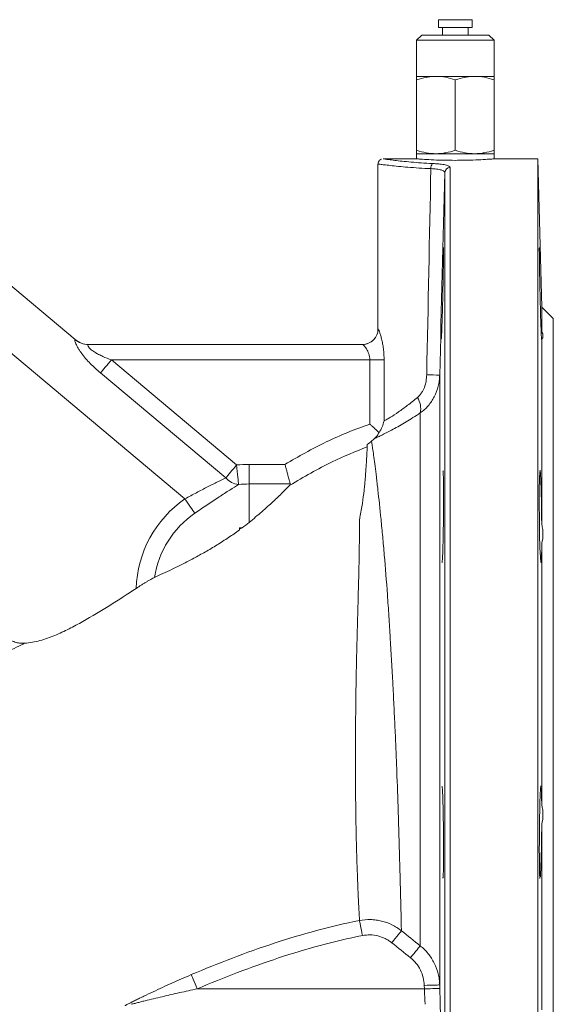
# Model space of a CAD drawing. Header units: millimetres. Extents: x -45 to 292, y -167 to 549.
# Tile 15 of 16: x 188 to 292, y 169 to 360. Entities that reach past the tile are written whole.
import ezdxf

# ---------------------------------------------------------------- set-up
doc = ezdxf.new("R2010")
doc.units = ezdxf.units.MM

msp = doc.modelspace()

# ---------------------------------------------------------------- linework, layer by layer
at = {"color": 7, "linetype": 'Continuous', "lineweight": 15}
for p, q in [((269.43, 359.78), (269.43, 358.28)), ((274.96, 359.78), (269.43, 359.78)), ((275.93, 359.78), (274.96, 359.78)), ((275.93, 358.28), (275.93, 359.78)), ((274.96, 358.28), (269.43, 358.28)), ((270.18, 358.28), (270.18, 356.78)), ((275.93, 358.28), (274.96, 358.28)), ((275.18, 356.78), (275.18, 358.28)), ((266.18, 356.78), (265.18, 355.78)), ((265.18, 355.78), (265.18, 348.78)), ((280.18, 355.78), (265.18, 355.78)), ((266.18, 356.78), (279.18, 356.78)), ((280.18, 355.78), (279.18, 356.78)), ((280.18, 348.78), (280.18, 355.78)), ((268.93, 348.78), (265.18, 348.78)), ((265.18, 348.11), (265.18, 334.45)), ((276.43, 348.78), (268.93, 348.78)), ((272.68, 348.11), (272.68, 334.45)), ((280.18, 348.78), (276.43, 348.78)), ((280.18, 348.11), (280.18, 334.45)), ((265.28, 332.78), (258.73, 332.78)), ((265.18, 333.78), (265.18, 332.77)), ((268.93, 333.78), (265.18, 333.78)), ((276.43, 333.78), (268.93, 333.78)), ((280.18, 333.78), (276.43, 333.78)), ((288.68, 332.78), (280.17, 332.78)), ((280.18, 332.77), (280.18, 333.78)), ((289.43, 304.02), (288.68, 332.78)), ((288.68, 232.78), (288.68, 332.78)), ((257.68, 331.77), (257.68, 299.78)), ((198.97, 297.71), (160.08, 330.35)), ((220.24, 266.81), (165.85, 312.45)), ((291.68, 301.78), (289.43, 304.02)), ((289.43, 299.33), (289.43, 304.02)), ((291.68, 232.78), (291.68, 301.78)), ((201.49, 296.78), (254.71, 296.78)), ((289.43, 261.86), (289.43, 297.82)), ((205.98, 293.78), (230.27, 273.4)), ((256.1, 293.78), (205.98, 293.78)), ((258.86, 293.78), (256.1, 293.78)), ((256.1, 281.32), (256.1, 293.78)), ((258.86, 293.78), (258.86, 281.93)), ((228.16, 270.88), (203.87, 291.26)), ((269.65, 290.81), (269.65, 172.53)), ((265.87, 180.13), (265.87, 283.49)), ((232.68, 273.51), (232.68, 269.71)), ((232.68, 273.51), (239.63, 273.51)), ((232.68, 269.71), (232.68, 262.26)), ((240.68, 269.71), (232.68, 269.71)), ((230.83, 260.97), (231.35, 261.21)), ((230.83, 260.82), (230.83, 261.19)), ((289.43, 207.35), (289.43, 258.2)), ((288.68, 132.78), (288.68, 232.78)), ((291.68, 163.78), (291.68, 232.78)), ((289.43, 167.73), (289.43, 203.69)), ((266.67, 171.78), (266.65, 172.45)), ((269.65, 172.53), (269.67, 171.85)), ((222.62, 171.78), (266.67, 171.78))]:
    msp.add_line(p, q, dxfattribs=at)
at = {"color": 8, "linetype": 'Continuous', "lineweight": 15}
for p, q in [((271.66, 331.11), (271.66, 132.78)), ((270.66, 133.75), (270.66, 330.15)), ((257.68, 299.78), (257.7, 299.78))]:
    msp.add_line(p, q, dxfattribs=at)
at = {"color": 8, "linetype": 'Continuous', "lineweight": 15, "flags": 128}
msp.add_lwpolyline([(198.93, 297.72), (198.97, 297.71), (198.97, 297.71)], dxfattribs=at)
at = {"color": 7, "linetype": 'Continuous', "lineweight": 15, "flags": 128}
for points in [[(205.98, 293.78), (205.67, 293.41), (205.37, 293.04), (205.07, 292.69), (204.79, 292.36), (204.53, 292.04), (204.28, 291.75), (204.06, 291.49), (203.87, 291.26)], [(230.27, 273.4), (229.96, 273.03), (229.66, 272.67), (229.36, 272.31), (229.08, 271.98), (228.81, 271.66), (228.57, 271.37), (228.35, 271.11), (228.16, 270.88)], [(230.27, 273.4), (230.33, 272.77), (230.39, 272.16), (230.45, 271.59), (230.5, 271.05), (230.55, 270.58), (230.58, 270.17), (230.62, 269.85), (230.64, 269.61)], [(289.11, 272.32), (289.05, 272.04), (289, 270.73), (288.97, 268.6), (288.97, 265.88), (288.99, 262.87), (289.03, 259.93), (289.09, 257.38), (289.17, 255.5), (289.25, 254.51), (289.32, 254.52), (289.38, 255.54), (289.43, 257.44), (289.43, 258.2), (289.43, 258.2)], [(220.24, 266.81), (220.53, 266.4), (220.81, 265.99), (221.08, 265.6), (221.33, 265.23), (221.57, 264.88), (221.79, 264.56), (221.99, 264.28), (222.16, 264.04)], [(254.67, 182.11), (254.57, 182.64), (254.47, 183.15), (254.38, 183.62), (254.29, 184.05), (254.22, 184.41), (254.16, 184.7), (254.12, 184.91), (254.1, 185.03)], [(260.35, 180.71), (260.69, 181.14), (261.02, 181.55), (261.33, 181.94), (261.61, 182.28), (261.84, 182.57), (262.02, 182.8), (262.15, 182.96), (262.22, 183.04)], [(264, 177.8), (264.34, 178.22), (264.68, 178.64), (264.98, 179.02), (265.26, 179.37), (265.49, 179.66), (265.67, 179.89), (265.8, 180.05), (265.87, 180.13)], [(222.62, 171.78), (222.41, 172.28), (222.2, 172.77), (222.01, 173.23), (221.84, 173.63), (221.69, 173.98), (221.58, 174.25), (221.5, 174.43), (221.46, 174.53)], [(266.65, 172.45), (267.24, 172.47), (267.8, 172.48), (268.32, 172.5), (268.77, 172.51), (269.14, 172.52), (269.42, 172.53), (269.59, 172.53), (269.65, 172.53)], [(266.67, 171.78), (267.25, 171.79), (267.82, 171.8), (268.33, 171.82), (268.79, 171.83), (269.16, 171.84), (269.44, 171.85), (269.61, 171.85), (269.67, 171.85)]]:
    msp.add_lwpolyline(points, dxfattribs=at)
at = {"color": 7, "linetype": 'Continuous', "lineweight": 15}
for centre, radius, start, end in [((269.24, 331.01), 1.3, 138.7974, 185.8081), ((271.65, 330.12), 0.992, 89.5399, 177.9976), ((254.68, 299.78), 3, 270, 0), ((254.71, 299.77), 3, 270.044, 0.0445), ((201.49, 300.74), 3.96, 229.6197, 269.9777), ((201.55, 300.78), 4, 229.3124, 270), ((266.25, 237), 53.91, 86.3825, 89.0617), ((262.01, 284.36), 3.95, 347.3331, 32.6088), ((232.68, 248.78), 24.74, 90, 95.5959), ((231.13, 273.61), 4.03, 222.5857, 263.0858), ((232.68, 248.78), 20.93, 90, 95.5959), ((232.68, 248.78), 21.91, 124.5924, 178.2198), ((232.68, 248.78), 18.54, 124.5924, 171.2911), ((232.67, 222.63), 38.6, 91.9655, 92.7444)]:
    msp.add_arc(centre, radius, start, end, dxfattribs=at)
for points, knots in [([(268.93, 348.78), (268.61, 348.78), (268.29, 348.76), (267.66, 348.7), (267.35, 348.65), (266.41, 348.48), (265.79, 348.31), (265.18, 348.11)], [0, 0, 0, 0, 0.25, 0.25, 0.5, 0.5, 1, 1, 1, 1]), ([(265.18, 348.78), (265.18, 348.78), (265.18, 348.71), (265.18, 348.48), (265.18, 348.31), (265.18, 348.11)], [0, 0, 0, 0, 0.5, 0.5, 1, 1, 1, 1]), ([(272.68, 348.11), (272.07, 348.31), (271.45, 348.48), (270.2, 348.71), (269.57, 348.78), (268.93, 348.78)], [0, 0, 0, 0, 0.5, 0.5, 1, 1, 1, 1]), ([(276.43, 348.78), (276.11, 348.78), (275.79, 348.76), (275.16, 348.7), (274.85, 348.65), (273.91, 348.48), (273.29, 348.31), (272.68, 348.11)], [0, 0, 0, 0, 0.25, 0.25, 0.5, 0.5, 1, 1, 1, 1]), ([(280.18, 348.11), (279.57, 348.31), (278.95, 348.48), (277.7, 348.71), (277.07, 348.78), (276.43, 348.78)], [0, 0, 0, 0, 0.5, 0.5, 1, 1, 1, 1]), ([(280.18, 348.78), (280.18, 348.78), (280.18, 348.71), (280.18, 348.48), (280.18, 348.31), (280.18, 348.11)], [0, 0, 0, 0, 0.5, 0.5, 1, 1, 1, 1]), ([(265.18, 334.45), (265.79, 334.24), (266.41, 334.07), (267.66, 333.84), (268.29, 333.78), (268.93, 333.78)], [0, 0, 0, 0, 0.5, 0.5, 1, 1, 1, 1]), ([(265.18, 333.78), (265.18, 333.78), (265.18, 333.84), (265.18, 334.07), (265.18, 334.24), (265.18, 334.45)], [0, 0, 0, 0, 0.5, 0.5, 1, 1, 1, 1]), ([(268.93, 333.78), (269.25, 333.78), (269.57, 333.79), (270.2, 333.85), (270.52, 333.9), (271.45, 334.07), (272.07, 334.24), (272.68, 334.45)], [0, 0, 0, 0, 0.25, 0.25, 0.5, 0.5, 1, 1, 1, 1]), ([(272.68, 334.45), (273.29, 334.24), (273.91, 334.07), (275.16, 333.84), (275.79, 333.78), (276.43, 333.78)], [0, 0, 0, 0, 0.5, 0.5, 1, 1, 1, 1]), ([(276.43, 333.78), (276.75, 333.78), (277.07, 333.79), (277.7, 333.85), (278.02, 333.9), (278.95, 334.07), (279.57, 334.24), (280.18, 334.45)], [0, 0, 0, 0, 0.25, 0.25, 0.5, 0.5, 1, 1, 1, 1]), ([(280.18, 333.78), (280.18, 333.78), (280.18, 333.84), (280.18, 334.07), (280.18, 334.24), (280.18, 334.45)], [0, 0, 0, 0, 0.5, 0.5, 1, 1, 1, 1]), ([(258.38, 332.72), (258.35, 332.71), (258.2, 332.68), (257.98, 332.51), (257.77, 332.23), (257.67, 331.96), (257.69, 331.8), (257.7, 331.77)], [0, 0, 0, 0, 0.084155, 0.357396, 0.624856, 0.909659, 1, 1, 1, 1]), ([(258.73, 332.77), (258.72, 332.77), (258.67, 332.78), (259.02, 332.73), (259.74, 332.63), (260.86, 332.49), (262.31, 332.32), (264.05, 332.15), (266.04, 331.99), (267.51, 331.91), (268.25, 331.87)], [0, 0, 0, 0, 0.052252, 0.189271, 0.323107, 0.460826, 0.593907, 0.730813, 0.863461, 1, 1, 1, 1]), ([(272.68, 332.49), (271.84, 332.5), (270.16, 332.51), (267.91, 332.6), (266.23, 332.7), (265.27, 332.77), (265.28, 332.77), (265.28, 332.77)], [0, 0, 0, 0, 0.2144269, 0.4288384, 0.6436302, 0.8586705, 1, 1, 1, 1]), ([(280.17, 332.77), (280.18, 332.77), (280.32, 332.78), (279.82, 332.75), (278.64, 332.67), (276.7, 332.57), (274.61, 332.5), (273.22, 332.5), (272.68, 332.49)], [0, 0, 0, 0, 0.004105, 0.218227, 0.432344, 0.646982, 0.861859, 1, 1, 1, 1]), ([(270.66, 330.15), (270.66, 330.25), (270.59, 330.33), (270.41, 330.46), (270.33, 330.49), (270.14, 330.57), (270.04, 330.6), (269.8, 330.66), (269.66, 330.69), (269.37, 330.74), (269.22, 330.77), (268.88, 330.81), (268.7, 330.83), (268.33, 330.86), (268.14, 330.87), (267.94, 330.88)], [0, 0, 0, 0, 0.25, 0.25, 0.375, 0.375, 0.5, 0.5, 0.625, 0.625, 0.75, 0.75, 0.875, 0.875, 1, 1, 1, 1]), ([(268.25, 331.87), (268.51, 331.86), (268.75, 331.85), (269.21, 331.81), (269.44, 331.79), (269.85, 331.75), (270.05, 331.72), (270.41, 331.67), (270.58, 331.64), (270.88, 331.57), (271.01, 331.54), (271.24, 331.46), (271.34, 331.42), (271.58, 331.3), (271.66, 331.21), (271.66, 331.11)], [0, 0, 0, 0, 0.125, 0.125, 0.25, 0.25, 0.375, 0.375, 0.5, 0.5, 0.625, 0.625, 0.75, 0.75, 1, 1, 1, 1]), ([(269.94, 297.8), (269.95, 297.8), (269.97, 297.8), (270.03, 298.96), (270.1, 300.99), (270.19, 303.7), (270.26, 306.73), (270.33, 309.77), (270.37, 312.46), (270.39, 314.46), (270.4, 315.59), (270.38, 315.57), (270.37, 315.57)], [0, 0, 0, 0, 0.072185, 0.179521, 0.2869, 0.394314, 0.501741, 0.609157, 0.716546, 0.823905, 0.931239, 1, 1, 1, 1]), ([(288.99, 315.56), (288.98, 315.58), (288.97, 315.66), (288.97, 314.68), (288.99, 312.8), (289.03, 310.18), (289.09, 307.18), (289.17, 304.12), (289.25, 301.34), (289.32, 299.2), (289.39, 297.87), (289.41, 297.8), (289.42, 297.76)], [0, 0, 0, 0, 0.0535186, 0.1608614, 0.2681917, 0.3755278, 0.4828851, 0.5902732, 0.6976898, 0.8051216, 0.9125451, 1, 1, 1, 1]), ([(257.7, 299.78), (257.73, 299.78), (257.76, 299.73), (257.85, 299.54), (257.9, 299.41), (258.03, 299.06), (258.1, 298.86), (258.24, 298.38), (258.31, 298.12), (258.45, 297.55), (258.51, 297.25), (258.63, 296.6), (258.68, 296.27), (258.77, 295.58), (258.8, 295.23), (258.85, 294.51), (258.86, 294.14), (258.86, 293.78)], [0, 0, 0, 0, 0.125, 0.125, 0.25, 0.25, 0.375, 0.375, 0.5, 0.5, 0.625, 0.625, 0.75, 0.75, 0.875, 0.875, 1, 1, 1, 1]), ([(289.43, 297.82), (289.6, 297.93), (289.68, 298.11), (289.68, 298.5), (289.66, 298.65), (289.58, 298.97), (289.52, 299.14), (289.43, 299.33)], [0, 0, 0, 0, 0.5, 0.5, 0.75, 0.75, 1, 1, 1, 1]), ([(203.87, 291.26), (203.18, 291.84), (202.51, 292.45), (201.58, 293.4), (201.27, 293.73), (200.7, 294.39), (200.44, 294.73), (200.07, 295.23), (199.95, 295.4), (199.73, 295.73), (199.63, 295.89), (199.45, 296.2), (199.36, 296.36), (199.21, 296.65), (199.14, 296.79), (199.03, 297.04), (198.98, 297.16), (198.91, 297.36), (198.88, 297.45), (198.86, 297.59), (198.86, 297.64), (198.87, 297.71), (198.89, 297.72), (198.93, 297.72)], [0, 0, 0, 0, 0.25, 0.25, 0.375, 0.375, 0.5, 0.5, 0.5625, 0.5625, 0.625, 0.625, 0.6875, 0.6875, 0.75, 0.75, 0.8125, 0.8125, 0.875, 0.875, 0.9375, 0.9375, 1, 1, 1, 1]), ([(201.49, 296.78), (201.41, 296.78), (201.38, 296.73), (201.4, 296.55), (201.47, 296.42), (201.65, 296.18), (201.72, 296.1), (201.88, 295.93), (201.97, 295.85), (202.17, 295.68), (202.28, 295.59), (202.51, 295.43), (202.63, 295.35), (202.99, 295.12), (203.24, 294.97), (203.77, 294.7), (204.04, 294.57), (204.86, 294.2), (205.42, 293.98), (205.98, 293.78)], [0, 0, 0, 0, 0.125, 0.125, 0.25, 0.25, 0.3125, 0.3125, 0.375, 0.375, 0.4375, 0.4375, 0.5, 0.5, 0.625, 0.625, 0.75, 0.75, 1, 1, 1, 1]), ([(256.1, 293.78), (256.1, 293.98), (256.08, 294.19), (256.01, 294.59), (255.96, 294.78), (255.84, 295.14), (255.77, 295.31), (255.62, 295.63), (255.54, 295.77), (255.38, 296.04), (255.29, 296.16), (255.14, 296.37), (255.06, 296.46), (254.93, 296.61), (254.86, 296.67), (254.77, 296.75), (254.73, 296.78), (254.71, 296.78)], [0, 0, 0, 0, 0.125, 0.125, 0.25, 0.25, 0.375, 0.375, 0.5, 0.5, 0.625, 0.625, 0.75, 0.75, 0.875, 0.875, 1, 1, 1, 1]), ([(265.34, 286.48), (265.64, 286.73), (265.9, 287.03), (266.23, 287.53), (266.34, 287.71), (266.52, 288.08), (266.6, 288.26), (266.82, 288.84), (266.93, 289.25), (267.08, 290.07), (267.12, 290.49), (267.13, 290.91)], [0, 0, 0, 0, 0.25, 0.25, 0.375, 0.375, 0.5, 0.5, 0.75, 0.75, 1, 1, 1, 1]), ([(269.65, 290.81), (269.64, 290.44), (269.61, 290.08), (269.51, 289.36), (269.45, 289), (269.18, 287.96), (268.93, 287.28), (268.44, 286.33), (268.26, 286.02), (267.86, 285.44), (267.65, 285.15), (266.95, 284.36), (266.44, 283.89), (265.87, 283.49)], [0, 0, 0, 0, 0.125, 0.125, 0.25, 0.25, 0.5, 0.5, 0.625, 0.625, 0.75, 0.75, 1, 1, 1, 1]), ([(258.86, 281.93), (259.04, 282.03), (259.23, 282.14), (259.64, 282.38), (259.87, 282.51), (260.57, 282.95), (261.09, 283.29), (262.22, 284.07), (262.82, 284.5), (264.05, 285.44), (264.69, 285.94), (265.34, 286.48)], [0, 0, 0, 0, 0.125, 0.125, 0.25, 0.25, 0.5, 0.5, 0.75, 0.75, 1, 1, 1, 1]), ([(265.87, 283.49), (264.92, 282.86), (264, 282.28), (262.68, 281.49), (262.25, 281.24), (261.41, 280.76), (261.01, 280.53), (259.84, 279.9), (259.15, 279.54), (258.24, 279.1), (257.95, 278.96), (257.44, 278.73), (257.22, 278.62), (257.02, 278.53)], [0, 0, 0, 0, 0.25, 0.25, 0.375, 0.375, 0.5, 0.5, 0.75, 0.75, 0.875, 0.875, 1, 1, 1, 1]), ([(239.63, 273.51), (242.26, 275.06), (244.92, 276.53), (250.4, 279.18), (253.21, 280.36), (256.1, 281.32)], [0, 0, 0, 0, 0.5, 0.5, 1, 1, 1, 1]), ([(257.88, 279.7), (257.62, 279.95), (257.33, 280.22), (256.87, 280.63), (256.72, 280.77), (256.49, 280.97), (256.41, 281.04), (256.26, 281.18), (256.18, 281.25), (256.1, 281.32)], [0, 0, 0, 0, 0.5, 0.5, 0.75, 0.75, 0.875, 0.875, 1, 1, 1, 1]), ([(257.88, 279.7), (258.12, 280.05), (258.31, 280.42), (258.64, 281.17), (258.76, 281.55), (258.86, 281.93)], [0, 0, 0, 0, 0.5, 0.5, 1, 1, 1, 1]), ([(257.02, 278.53), (257.21, 278.7), (257.38, 278.88), (257.66, 279.26), (257.78, 279.48), (257.88, 279.7)], [0, 0, 0, 0, 0.5, 0.5, 1, 1, 1, 1]), ([(254.13, 263.23), (254.24, 263.7), (254.34, 264.16), (254.51, 265.07), (254.59, 265.52), (254.79, 266.82), (254.89, 267.65), (255.03, 268.84), (255.07, 269.22), (255.14, 269.97), (255.17, 270.33), (255.26, 271.37), (255.31, 272.02), (255.43, 273.81), (255.49, 274.81), (255.53, 275.8), (255.54, 275.99), (255.56, 276.33), (255.56, 276.49), (255.58, 276.93), (255.59, 277.16), (255.59, 277.34)], [0, 0, 0, 0, 0.0625, 0.0625, 0.125, 0.125, 0.25, 0.25, 0.3125, 0.3125, 0.375, 0.375, 0.5, 0.5, 0.75, 0.75, 0.8125, 0.8125, 0.875, 0.875, 1, 1, 1, 1]), ([(256.43, 278.02), (256.45, 277.86), (256.49, 277.63), (256.55, 277.2), (256.58, 277.05), (256.63, 276.7), (256.66, 276.51), (256.81, 275.48), (256.95, 274.43), (257.2, 272.5), (257.28, 271.8), (257.42, 270.66), (257.47, 270.26), (257.56, 269.44), (257.61, 269.02), (257.86, 266.85), (258.06, 264.92), (258.32, 262.27), (258.38, 261.73), (258.48, 260.61), (258.54, 260.05), (258.7, 258.31), (258.8, 257.12), (259.11, 253.45), (259.32, 250.88), (259.56, 247.5), (259.61, 246.82), (259.7, 245.44), (259.75, 244.74), (259.89, 242.64), (259.97, 241.23), (260.23, 236.97), (260.39, 234.09), (260.58, 230.44), (260.62, 229.71), (260.7, 228.25), (260.73, 227.52), (260.84, 225.35), (260.91, 223.91), (261.04, 221.06), (261.1, 219.65), (261.22, 216.85), (261.28, 215.46), (261.43, 211.34), (261.52, 208.72), (261.62, 205.59), (261.64, 204.97), (261.68, 203.75), (261.7, 203.15), (261.75, 201.39), (261.78, 200.26), (261.87, 197), (261.93, 195.01), (261.99, 192.73), (262, 192.29), (262.02, 191.43), (262.03, 191.02), (262.06, 189.82), (262.08, 189.08), (262.14, 187.03), (262.16, 185.89), (262.2, 184.08), (262.21, 183.44), (262.22, 183.04)], [0, 0, 0, 0, 0.03125, 0.03125, 0.046875, 0.046875, 0.0625, 0.0625, 0.125, 0.125, 0.15625, 0.15625, 0.171875, 0.171875, 0.1875, 0.1875, 0.25, 0.25, 0.265625, 0.265625, 0.28125, 0.28125, 0.3125, 0.3125, 0.375, 0.375, 0.390625, 0.390625, 0.40625, 0.40625, 0.4375, 0.4375, 0.5, 0.5, 0.515625, 0.515625, 0.53125, 0.53125, 0.5625, 0.5625, 0.59375, 0.59375, 0.625, 0.625, 0.6875, 0.6875, 0.703125, 0.703125, 0.71875, 0.71875, 0.75, 0.75, 0.8125, 0.8125, 0.828125, 0.828125, 0.84375, 0.84375, 0.875, 0.875, 0.9375, 0.9375, 1, 1, 1, 1]), ([(240.68, 269.71), (240.64, 269.84), (240.59, 270.03), (240.45, 270.54), (240.37, 270.84), (240.23, 271.35), (240.18, 271.53), (240.08, 271.9), (240.02, 272.09), (239.92, 272.49), (239.86, 272.69), (239.78, 273), (239.75, 273.1), (239.69, 273.31), (239.66, 273.41), (239.63, 273.51)], [0, 0, 0, 0, 0.25, 0.25, 0.5, 0.5, 0.625, 0.625, 0.75, 0.75, 0.875, 0.875, 0.9375, 0.9375, 1, 1, 1, 1]), ([(270.08, 254.5), (270.1, 254.5), (270.14, 254.5), (270.21, 255.66), (270.28, 257.69), (270.34, 260.4), (270.38, 263.44), (270.4, 266.47), (270.39, 269.16), (270.36, 271.17), (270.31, 272.29), (270.27, 272.28), (270.26, 272.27)], [0, 0, 0, 0, 0.072123, 0.179545, 0.286973, 0.394383, 0.501763, 0.609113, 0.716443, 0.823771, 0.931112, 1, 1, 1, 1]), ([(289.43, 261.86), (289.43, 262.48), (289.42, 263.11), (289.41, 264.05), (289.41, 264.37), (289.4, 265), (289.39, 265.31), (289.38, 266.23), (289.37, 266.82), (289.35, 267.67), (289.34, 267.95), (289.32, 268.48), (289.31, 268.99), (289.29, 269.46), (289.28, 269.91), (289.27, 270.13), (289.25, 270.74), (289.23, 271.08), (289.2, 271.52), (289.2, 271.65), (289.18, 271.88), (289.17, 271.98), (289.15, 272.23), (289.13, 272.34), (289.12, 272.37)], [0, 0, 0, 0, 0.125, 0.125, 0.1875, 0.1875, 0.25, 0.25, 0.375, 0.375, 0.4375, 0.4375, 0.5, 0.5625, 0.5625, 0.625, 0.625, 0.75, 0.75, 0.8125, 0.8125, 0.875, 0.875, 1, 1, 1, 1]), ([(220.24, 266.81), (221, 267.23), (221.74, 267.63), (222.83, 268.21), (223.2, 268.4), (223.92, 268.78), (224.27, 268.96), (224.95, 269.31), (225.28, 269.48), (225.93, 269.8), (226.24, 269.96), (227.14, 270.4), (227.69, 270.66), (228.16, 270.88)], [0, 0, 0, 0, 0.25, 0.25, 0.375, 0.375, 0.5, 0.5, 0.625, 0.625, 0.75, 0.75, 1, 1, 1, 1]), ([(230.64, 269.61), (230.14, 269.3), (229.57, 268.94), (228.61, 268.33), (228.28, 268.12), (227.59, 267.67), (227.23, 267.44), (226.5, 266.96), (226.13, 266.72), (225.35, 266.2), (224.96, 265.94), (223.77, 265.14), (222.97, 264.6), (222.16, 264.04)], [0, 0, 0, 0, 0.25, 0.25, 0.375, 0.375, 0.5, 0.5, 0.625, 0.625, 0.75, 0.75, 1, 1, 1, 1]), ([(232.68, 262.26), (233.55, 262.96), (234.37, 263.66), (235.93, 265), (236.66, 265.66), (237.67, 266.6), (238, 266.9), (238.62, 267.5), (238.91, 267.78), (239.73, 268.58), (240.2, 269.06), (240.59, 269.46)], [0, 0, 0, 0, 0.25, 0.25, 0.5, 0.5, 0.625, 0.625, 0.75, 0.75, 1, 1, 1, 1]), ([(240.59, 269.46), (240.63, 269.51), (240.66, 269.55), (240.69, 269.63), (240.69, 269.67), (240.68, 269.71)], [0, 0, 0, 0, 0.5, 0.5, 1, 1, 1, 1]), ([(254.1, 185.03), (254.08, 185.32), (254.05, 185.76), (254.01, 186.62), (253.99, 186.95), (253.95, 187.67), (253.93, 188.06), (253.87, 189.33), (253.83, 190.31), (253.76, 191.96), (253.73, 192.55), (253.69, 193.78), (253.66, 194.44), (253.59, 196.46), (253.55, 197.91), (253.47, 201.02), (253.43, 202.67), (253.39, 205.3), (253.38, 206.21), (253.35, 208.05), (253.34, 208.98), (253.33, 210.89), (253.32, 211.86), (253.31, 213.84), (253.31, 214.85), (253.31, 217.9), (253.32, 219.96), (253.34, 224.13), (253.36, 226.24), (253.41, 229.46), (253.42, 230.54), (253.46, 232.68), (253.48, 233.74), (253.55, 236.92), (253.61, 239.01), (253.69, 242.12), (253.72, 243.16), (253.76, 244.69), (253.77, 245.21), (253.8, 246.22), (253.81, 246.72), (253.88, 249.21), (253.93, 251.13), (254.01, 254.85), (254.04, 256.64), (254.1, 260.08), (254.12, 261.7), (254.13, 263.23)], [0, 0, 0, 0, 0.0625, 0.0625, 0.09375, 0.09375, 0.125, 0.125, 0.1875, 0.1875, 0.21875, 0.21875, 0.25, 0.25, 0.3125, 0.3125, 0.375, 0.375, 0.40625, 0.40625, 0.4375, 0.4375, 0.46875, 0.46875, 0.5, 0.5, 0.5625, 0.5625, 0.625, 0.625, 0.65625, 0.65625, 0.6875, 0.6875, 0.75, 0.75, 0.78125, 0.78125, 0.796875, 0.796875, 0.8125, 0.8125, 0.875, 0.875, 0.9375, 0.9375, 1, 1, 1, 1]), ([(289.43, 258.2), (289.6, 258.74), (289.68, 259.32), (289.68, 260.26), (289.66, 260.57), (289.58, 261.21), (289.52, 261.53), (289.43, 261.86)], [0, 0, 0, 0, 0.5, 0.5, 0.75, 0.75, 1, 1, 1, 1]), ([(230.83, 260.82), (230.14, 260.31), (229.43, 259.81), (228.34, 259.08), (227.97, 258.84), (227.22, 258.36), (226.84, 258.12), (225.7, 257.42), (224.95, 256.97), (223.82, 256.33), (223.44, 256.12), (222.68, 255.7), (222.31, 255.5), (221.2, 254.91), (220.48, 254.53), (219.44, 254), (219.1, 253.83), (218.42, 253.5), (218.09, 253.34), (216.48, 252.56), (215.34, 252.03), (214.36, 251.58)], [0, 0, 0, 0, 0.125, 0.125, 0.1875, 0.1875, 0.25, 0.25, 0.375, 0.375, 0.4375, 0.4375, 0.5, 0.5, 0.625, 0.625, 0.6875, 0.6875, 0.75, 0.75, 1, 1, 1, 1]), ([(214.36, 251.58), (214.14, 251.48), (213.88, 251.35), (213.47, 251.12), (213.32, 251.04), (213.03, 250.87), (212.88, 250.78), (212.57, 250.59), (212.41, 250.49), (212.09, 250.3), (211.93, 250.19), (211.44, 249.88), (211.11, 249.67), (210.78, 249.46)], [0, 0, 0, 0, 0.25, 0.25, 0.375, 0.375, 0.5, 0.5, 0.625, 0.625, 0.75, 0.75, 1, 1, 1, 1]), ([(210.78, 249.46), (209.09, 248.34), (207.38, 247.24), (203.94, 245.09), (202.21, 244.04), (199.56, 242.55), (198.66, 242.07), (196.85, 241.15), (195.94, 240.72), (194.53, 240.13), (194.06, 239.95), (193.1, 239.61), (192.61, 239.46), (191.15, 239.06), (190.15, 238.88), (189.14, 238.82)], [0, 0, 0, 0, 0.25, 0.25, 0.5, 0.5, 0.625, 0.625, 0.75, 0.75, 0.8125, 0.8125, 0.875, 0.875, 1, 1, 1, 1]), ([(189.14, 238.82), (188.7, 238.58), (188.18, 238.31), (187, 237.76), (186.33, 237.47), (185.21, 237.05), (184.82, 236.91), (184, 236.65), (183.57, 236.53), (182.25, 236.2), (181.32, 236.02), (179.47, 235.69), (178.55, 235.53), (176.68, 235.18), (175.74, 234.99), (173.81, 234.56), (172.82, 234.32), (170.76, 233.81), (169.7, 233.53), (167.53, 232.95), (166.41, 232.65), (164.1, 232.02), (162.92, 231.7), (160.47, 231.04), (159.21, 230.69), (157.26, 230.16), (156.6, 229.98), (155.27, 229.61), (154.59, 229.42), (151.2, 228.48), (148.42, 227.69), (144.16, 226.45), (142.73, 226.03), (140.55, 225.38), (139.82, 225.16), (138.35, 224.71), (137.61, 224.48), (133.93, 223.35), (131.02, 222.41), (126.7, 220.96), (125.27, 220.47), (122.43, 219.47), (121.01, 218.95), (118.23, 217.92), (116.87, 217.39), (114.21, 216.34), (112.92, 215.81), (110.4, 214.74), (109.17, 214.2), (106.78, 213.11), (105.64, 212.56), (102.36, 210.95), (100.36, 209.88), (98.1, 208.58), (97.66, 208.32), (96.8, 207.8), (96.38, 207.55), (95.17, 206.79), (94.42, 206.31), (92.33, 204.9), (91.15, 204.04), (89.66, 202.9), (89.21, 202.55), (88.41, 201.92), (88.07, 201.63), (87.77, 201.38)], [0, 0, 0, 0, 0.03125, 0.03125, 0.0625, 0.0625, 0.078125, 0.078125, 0.09375, 0.09375, 0.125, 0.125, 0.15625, 0.15625, 0.1875, 0.1875, 0.21875, 0.21875, 0.25, 0.25, 0.28125, 0.28125, 0.3125, 0.3125, 0.34375, 0.34375, 0.359375, 0.359375, 0.375, 0.375, 0.4375, 0.4375, 0.46875, 0.46875, 0.484375, 0.484375, 0.5, 0.5, 0.5625, 0.5625, 0.59375, 0.59375, 0.625, 0.625, 0.65625, 0.65625, 0.6875, 0.6875, 0.71875, 0.71875, 0.75, 0.75, 0.8125, 0.8125, 0.828125, 0.828125, 0.84375, 0.84375, 0.875, 0.875, 0.9375, 0.9375, 0.96875, 0.96875, 1, 1, 1, 1]), ([(185.6, 239.96), (185.85, 239.75), (186.11, 239.58), (186.66, 239.27), (186.96, 239.15), (187.56, 238.95), (187.87, 238.88), (188.5, 238.81), (188.82, 238.8), (189.14, 238.82)], [0, 0, 0, 0, 0.25, 0.25, 0.5, 0.5, 0.75, 0.75, 1, 1, 1, 1]), ([(270.26, 193.27), (270.27, 193.27), (270.31, 193.27), (270.36, 194.43), (270.39, 196.46), (270.4, 199.17), (270.38, 202.2), (270.34, 205.23), (270.28, 207.93), (270.21, 209.93), (270.14, 211.06), (270.1, 211.05), (270.08, 211.04)], [0, 0, 0, 0, 0.072008, 0.179409, 0.286779, 0.394121, 0.501448, 0.608778, 0.716127, 0.823507, 0.930916, 1, 1, 1, 1]), ([(289.28, 211.09), (289.28, 211.12), (289.25, 211.27), (289.19, 210.59), (289.11, 209.03), (289.05, 206.61), (289, 203.71), (288.97, 200.62), (288.97, 197.72), (288.99, 195.3), (289.03, 193.74), (289.07, 193.05), (289.1, 193.21), (289.1, 193.23)], [0, 0, 0, 0, 0.016376, 0.123821, 0.231284, 0.338741, 0.446172, 0.553572, 0.660947, 0.768308, 0.875676, 0.983065, 1, 1, 1, 1]), ([(289.43, 207.35), (289.43, 208.18), (289.42, 208.89), (289.39, 210.07), (289.37, 210.51), (289.34, 210.8)], [0, 0, 0, 0, 0.5, 0.5, 1, 1, 1, 1]), ([(289.43, 203.69), (289.6, 204.34), (289.68, 204.98), (289.68, 205.92), (289.66, 206.22), (289.58, 206.8), (289.52, 207.08), (289.43, 207.35)], [0, 0, 0, 0, 0.5, 0.5, 0.75, 0.75, 1, 1, 1, 1]), ([(289.17, 193.52), (289.18, 193.68), (289.19, 193.88), (289.22, 194.24), (289.22, 194.38), (289.24, 194.66), (289.24, 194.82), (289.27, 195.32), (289.28, 195.69), (289.3, 196.29), (289.31, 196.5), (289.32, 196.93), (289.33, 197.16), (289.35, 197.86), (289.36, 198.35), (289.38, 199.36), (289.39, 199.89), (289.41, 200.96), (289.41, 201.51), (289.43, 202.6), (289.43, 203.15), (289.43, 203.69)], [0, 0, 0, 0, 0.125, 0.125, 0.1875, 0.1875, 0.25, 0.25, 0.375, 0.375, 0.4375, 0.4375, 0.5, 0.5, 0.625, 0.625, 0.75, 0.75, 0.875, 0.875, 1, 1, 1, 1]), ([(221.46, 174.53), (224.1, 175.64), (226.76, 176.72), (232.11, 178.76), (234.8, 179.72), (240.23, 181.51), (242.96, 182.34), (248.49, 183.82), (251.28, 184.48), (254.1, 185.03)], [0, 0, 0, 0, 0.25, 0.25, 0.5, 0.5, 0.75, 0.75, 1, 1, 1, 1]), ([(254.1, 185.03), (254.81, 185.17), (255.52, 185.23), (256.6, 185.2), (256.95, 185.17), (257.67, 185.08), (258.02, 185.01), (259.07, 184.76), (259.74, 184.52), (260.71, 184.04), (261.03, 183.86), (261.64, 183.48), (261.93, 183.27), (262.22, 183.04)], [0, 0, 0, 0, 0.25, 0.25, 0.375, 0.375, 0.5, 0.5, 0.75, 0.75, 0.875, 0.875, 1, 1, 1, 1]), ([(254.67, 182.11), (251.9, 181.57), (249.16, 180.92), (243.73, 179.46), (241.05, 178.64), (233.06, 176), (227.81, 173.97), (222.62, 171.78)], [0, 0, 0, 0, 0.25, 0.25, 0.5, 0.5, 1, 1, 1, 1]), ([(260.35, 180.71), (260.15, 180.87), (259.95, 181.02), (259.52, 181.29), (259.3, 181.41), (258.62, 181.75), (258.15, 181.92), (257.18, 182.16), (256.67, 182.23), (255.67, 182.25), (255.17, 182.21), (254.67, 182.11)], [0, 0, 0, 0, 0.125, 0.125, 0.25, 0.25, 0.5, 0.5, 0.75, 0.75, 1, 1, 1, 1]), ([(265.87, 180.13), (266.44, 179.67), (266.96, 179.16), (267.64, 178.31), (267.86, 178.02), (268.26, 177.4), (268.44, 177.08), (268.92, 176.1), (269.18, 175.42), (269.44, 174.35), (269.51, 173.99), (269.61, 173.27), (269.64, 172.9), (269.65, 172.53)], [0, 0, 0, 0, 0.25, 0.25, 0.375, 0.375, 0.5, 0.5, 0.75, 0.75, 0.875, 0.875, 1, 1, 1, 1]), ([(266.65, 172.45), (266.64, 172.97), (266.57, 173.48), (266.32, 174.48), (266.14, 174.96), (265.69, 175.88), (265.41, 176.32), (264.77, 177.11), (264.41, 177.47), (264, 177.8)], [0, 0, 0, 0, 0.25, 0.25, 0.5, 0.5, 0.75, 0.75, 1, 1, 1, 1]), ([(208.65, 168.51), (208.64, 168.51), (208.65, 168.52), (208.7, 168.55), (208.74, 168.58), (208.85, 168.64), (208.91, 168.67), (209.07, 168.75), (209.16, 168.8), (209.44, 168.95), (209.67, 169.06), (210.14, 169.3), (210.39, 169.42), (210.9, 169.68), (211.17, 169.81), (211.72, 170.08), (212, 170.22), (212.86, 170.64), (213.45, 170.92), (215.26, 171.77), (216.48, 172.34), (218.95, 173.45), (220.2, 173.99), (221.46, 174.53)], [0, 0, 0, 0, 0.03125, 0.03125, 0.0625, 0.0625, 0.09375, 0.09375, 0.125, 0.125, 0.1875, 0.1875, 0.25, 0.25, 0.3125, 0.3125, 0.375, 0.375, 0.5, 0.5, 0.75, 0.75, 1, 1, 1, 1]), ([(222.62, 171.78), (221.48, 171.53), (220.35, 171.29), (218.08, 170.78), (216.95, 170.52), (215.27, 170.12), (214.71, 169.99), (213.59, 169.72), (213.04, 169.59), (212.23, 169.39), (211.96, 169.32), (211.43, 169.19), (211.17, 169.12), (210.8, 169.03), (210.67, 168.99), (210.44, 168.93), (210.32, 168.9), (210.12, 168.85), (210.03, 168.82), (209.9, 168.79), (209.86, 168.78), (209.88, 168.78)], [0, 0, 0, 0, 0.25, 0.25, 0.5, 0.5, 0.625, 0.625, 0.75, 0.75, 0.8125, 0.8125, 0.875, 0.875, 0.90625, 0.90625, 0.9375, 0.9375, 0.96875, 0.96875, 1, 1, 1, 1]), ([(266.82, 168.78), (266.82, 168.78), (266.82, 168.79), (266.81, 168.87), (266.81, 168.93), (266.8, 169.08), (266.8, 169.17), (266.79, 169.39), (266.78, 169.52), (266.77, 169.79), (266.76, 169.94), (266.75, 170.27), (266.74, 170.45), (266.71, 170.99), (266.69, 171.38), (266.67, 171.78)], [0, 0, 0, 0, 0.125, 0.125, 0.25, 0.25, 0.375, 0.375, 0.5, 0.5, 0.625, 0.625, 0.75, 0.75, 1, 1, 1, 1]), ([(269.67, 171.85), (269.68, 171.46), (269.69, 171.07), (269.71, 170.29), (269.72, 169.91), (269.73, 169.37), (269.74, 169.2), (269.74, 168.85), (269.75, 168.68), (269.76, 168.19), (269.77, 167.89), (269.78, 167.33), (269.79, 167.08), (269.8, 166.65), (269.8, 166.46), (269.81, 166.24), (269.81, 166.17), (269.81, 166.05), (269.81, 166.01), (269.81, 165.89), (269.82, 165.85), (269.82, 165.85)], [0, 0, 0, 0, 0.125, 0.125, 0.25, 0.25, 0.3125, 0.3125, 0.375, 0.375, 0.5, 0.5, 0.625, 0.625, 0.75, 0.75, 0.8125, 0.8125, 0.875, 0.875, 1, 1, 1, 1])]:
    msp.add_open_spline(points, degree=3, knots=knots, dxfattribs=at)
at = {"color": 8, "linetype": 'Continuous', "lineweight": 15}
for points, knots in [([(267.94, 330.88), (267.16, 330.92), (265.59, 330.99), (263.47, 331.15), (261.59, 331.32), (260.04, 331.49), (258.83, 331.63), (258.05, 331.73), (257.68, 331.78), (257.72, 331.77), (257.73, 331.77)], [0, 0, 0, 0, 0.133104, 0.270086, 0.403168, 0.54009, 0.673536, 0.810897, 0.943496, 1, 1, 1, 1]), ([(255.58, 276.91), (253.3, 275.99), (248.11, 273.9), (243.29, 271.06), (240.59, 269.46)], [0, 0, 0, 0, 0.439003, 1, 1, 1, 1])]:
    msp.add_open_spline(points, degree=3, knots=knots, dxfattribs=at)
at = {"color": 7, "linetype": 'Continuous', "lineweight": 15}
for points in [[(267.13, 290.91), (267.4, 304.23), (267.67, 317.56), (267.94, 330.88)], [(270.66, 330.15), (270.32, 317.04), (269.98, 303.92), (269.65, 290.81)], [(289.43, 297.7), (289.43, 297.72), (289.43, 297.76), (289.43, 297.82)], [(256.43, 278.02), (256.16, 277.78), (255.88, 277.55), (255.59, 277.34)], [(257.02, 278.53), (256.82, 278.36), (256.62, 278.19), (256.43, 278.02)], [(231.35, 261.21), (231.81, 261.56), (232.25, 261.91), (232.68, 262.26)], [(262.22, 183.04), (263.43, 182.07), (264.65, 181.1), (265.87, 180.13)], [(264, 177.8), (262.79, 178.77), (261.57, 179.74), (260.35, 180.71)]]:
    msp.add_open_spline(points, degree=3, dxfattribs=at)

doc.saveas('drawing.dxf')
